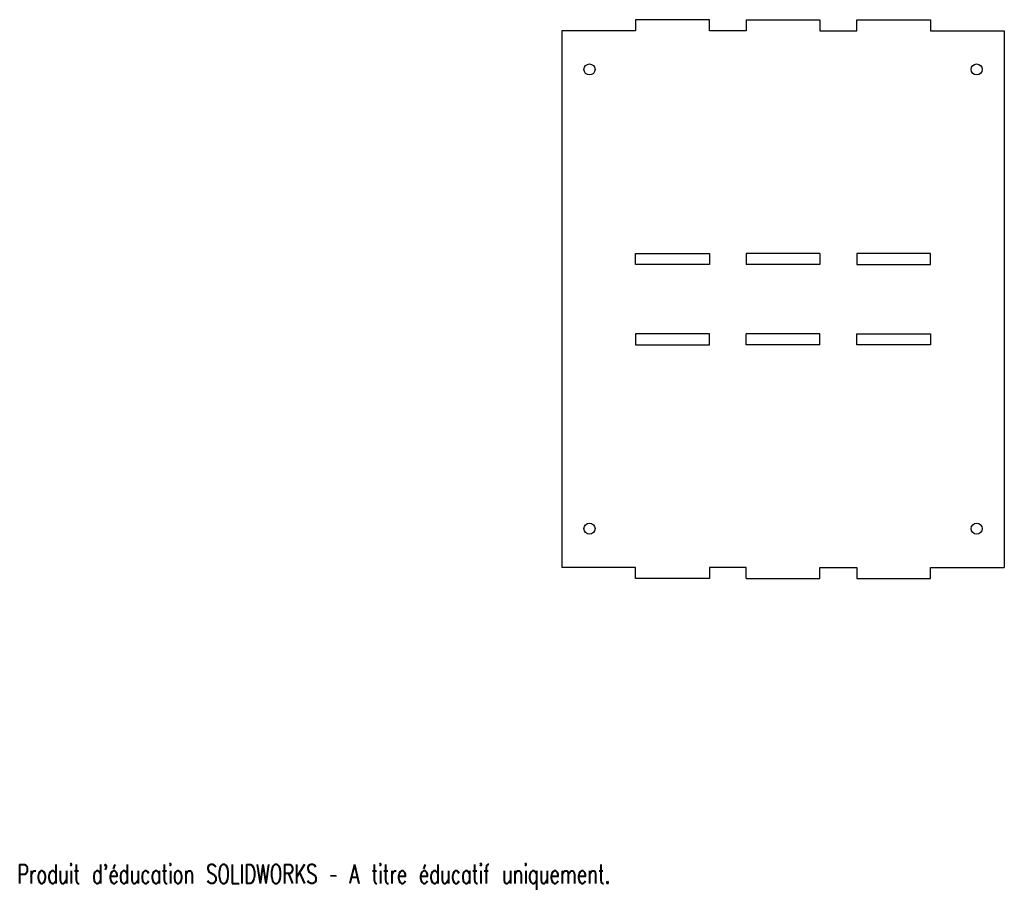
# Model space of a CAD drawing. Header units: millimetres. Extents: x 1 to 268, y 8 to 244.
import ezdxf

# ---------------------------------------------------------------- set-up
doc = ezdxf.new("R2010")
doc.units = ezdxf.units.MM
doc.styles.add('SLDTEXTSTYLE0', font='TXT', dxfattribs={"width": 0.7, "bigfont": 'bigfont'})

msp = doc.modelspace()

# ---------------------------------------------------------------- linework, layer by layer
at = {"color": 7, "linetype": 'Continuous', "lineweight": 25}
for p, q in [((167.74, 243.54), (167.74, 240.54)), ((187.74, 243.54), (167.74, 243.54)), ((187.74, 240.54), (187.74, 243.54)), ((197.74, 243.54), (197.74, 240.54)), ((197.74, 243.54), (217.74, 243.54)), ((217.74, 243.54), (217.74, 240.54)), ((227.74, 240.54), (227.74, 243.54)), ((227.74, 243.54), (247.74, 243.54)), ((247.74, 243.54), (247.74, 240.54)), ((147.74, 240.54), (147.74, 94.94)), ((167.74, 240.54), (147.74, 240.54)), ((197.74, 240.54), (187.74, 240.54)), ((217.74, 240.54), (227.74, 240.54)), ((247.74, 240.54), (267.74, 240.54)), ((267.74, 240.54), (267.74, 94.94)), ((167.74, 180.14), (187.74, 180.14)), ((167.74, 177.14), (167.74, 180.14)), ((187.74, 180.14), (187.74, 177.14)), ((217.74, 180.14), (197.74, 180.14)), ((197.74, 180.14), (197.74, 177.14)), ((217.74, 180.14), (217.74, 177.14)), ((247.74, 180.14), (227.74, 180.14)), ((227.74, 180.14), (227.74, 177.14)), ((247.74, 177.14), (247.74, 180.14)), ((187.74, 177.14), (167.74, 177.14)), ((217.74, 177.14), (197.74, 177.14)), ((227.74, 177.14), (247.74, 177.14)), ((187.74, 158.34), (167.74, 158.34)), ((167.74, 158.34), (167.74, 155.34)), ((187.74, 155.34), (187.74, 158.34)), ((197.74, 155.34), (197.74, 158.34)), ((217.74, 158.34), (197.74, 158.34)), ((217.74, 155.34), (217.74, 158.34)), ((227.74, 158.34), (247.74, 158.34)), ((227.74, 155.34), (227.74, 158.34)), ((247.74, 158.34), (247.74, 155.34)), ((167.74, 155.34), (187.74, 155.34)), ((217.74, 155.34), (197.74, 155.34)), ((247.74, 155.34), (227.74, 155.34)), ((167.74, 94.94), (147.74, 94.94)), ((167.74, 91.94), (167.74, 94.94)), ((197.74, 94.94), (187.74, 94.94)), ((187.74, 94.94), (187.74, 91.94)), ((197.74, 91.94), (197.74, 94.94)), ((217.74, 94.94), (227.74, 94.94)), ((217.74, 91.94), (217.74, 94.94)), ((227.74, 94.94), (227.74, 91.94)), ((247.74, 94.94), (267.74, 94.94)), ((247.74, 91.94), (247.74, 94.94)), ((187.74, 91.94), (167.74, 91.94)), ((197.74, 91.94), (217.74, 91.94)), ((227.74, 91.94), (247.74, 91.94))]:
    msp.add_line(p, q, dxfattribs=at)
for centre in [(155.24, 230.04), (260.24, 230.04), (155.24, 105.44), (260.24, 105.44)]:
    msp.add_circle(centre, 1.5, dxfattribs=at)

# ---------------------------------------------------------------- texts
at = {"color": 7, "linetype": 'Continuous', "insert": (0, 14.33), "char_height": 5.1381, "attachment_point": 1, "style": 'SLDTEXTSTYLE0'}
msp.add_mtext("Produit d'éducation SOLIDWORKS – A titre éducatif uniquement.", dxfattribs=at)

doc.saveas('drawing.dxf')
